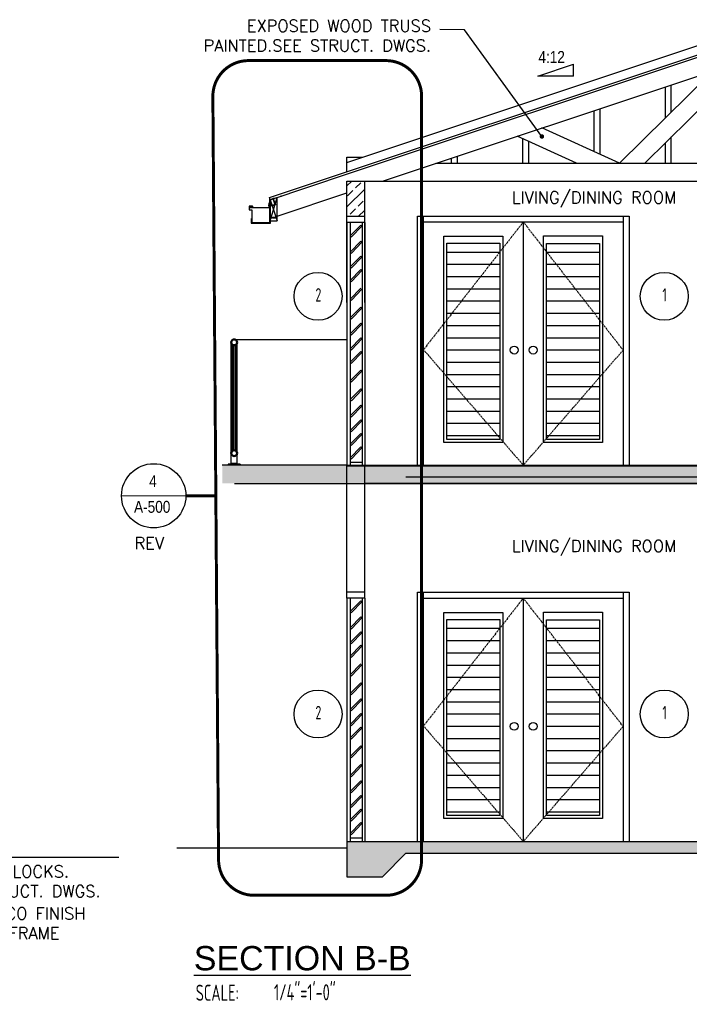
# Model space of a CAD drawing. Header units: inches. Extents: x -3803 to 34213, y -3756 to 4522.
# Tile 43 of 64: x 33525 to 33750, y 2211 to 2543. Entities that reach past the tile are written whole.
import ezdxf
from ezdxf.enums import TextEntityAlignment as Align

# ---------------------------------------------------------------- set-up
doc = ezdxf.new("R2010")
doc.units = ezdxf.units.IN
doc.header["$LTSCALE"] = 0.011
doc.header["$MEASUREMENT"] = 0
doc.linetypes.add('DASHED', pattern=[0.75, 0.5, -0.25])
doc.layers.get('0').update_dxf_attribs({"linetype": 'CONTINUOUS'})
for name, color, linetype in [('a-door', 2, 'CONTINUOUS'), ('A-elev-9', 9, 'CONTINUOUS'), ('BLACK', 7, 'CONTINUOUS'), ('G-SYMB', 1, 'CONTINUOUS'), ('GREEN', 3, 'CONTINUOUS'), ('Hatch-ExisWalls', 123, 'CONTINUOUS'), ('RED', 1, 'CONTINUOUS'), ('roof', 8, 'DASHED'), ('TEXT', 2, 'CONTINUOUS')]:
    doc.layers.add(name, color=color, linetype=linetype)
doc.layers.add('DIM', color=4, linetype='CONTINUOUS', lineweight=13)
doc.layers.add('G-PEN4', color=4, linetype='CONTINUOUS', lineweight=50)
doc.styles.add('LAR', font='arial.ttf', dxfattribs={"height": 0.25})
doc.styles.add('MED', font='archstyl.shx', dxfattribs={"width": 0.8, "height": 0.125})
doc.styles.add('SMA', font='archstyl.shx', dxfattribs={"width": 0.8, "height": 0.0625})
doc.dimstyles.new('Copy of STANDARD', dxfattribs={"dimtxt": 8, "dimasz": 3, "dimexe": 3, "dimexo": 3, "dimgap": 3, "dimtad": 1, "dimrnd": 1, "dimzin": 3, "dimdsep": 46, "dimlunit": 4, "dimtxsty": 'Standard', "dimblk": 'ARCHTICK', "dimcen": 3, "dimdle": 3, "dimadec": 0, "dimazin": 0, "dimtfac": 1, "dimtix": 1, "dimtofl": 0, "dimtmove": 1, "dimatfit": 3, "dimfxl": 3, "dimtolj": 1, "dimtzin": 0, "dimlwd": -1, "dimlwe": -1, "dimarcsym": 0})

# ---------------------------------------------------------------- blocks, each defined once
blk = doc.blocks.new('AINC-TITLE')
at = {"layer": 'G-SYMB', "color": 4, "linetype": 'Continuous', "style": 'MED', "width": 0.75}
blk.add_text('SCALE:', height=0.125, dxfattribs=at).set_placement((-0.8802, -0.3073))
at = {"layer": 'G-SYMB', "color": 1, "linetype": 'Continuous', "style": 'LAR'}
blk.add_attdef('%%UDRAWING-TITLE', (-0.8951, -0.0717), '', height=0.1875, dxfattribs=at)
at = {"layer": 'G-SYMB', "color": 4, "linetype": 'Continuous', "style": 'MED', "width": 0.75}
blk.add_attdef('SCALE', (-0.2765, -0.3036), '', height=0.125, dxfattribs=at)
blk = doc.blocks.new('_ArchTick')
at = {"color": 0, "linetype": 'ByBlock', "const_width": 0.15}
blk.add_lwpolyline([(-0.5, -0.5), (0.5, 0.5)], dxfattribs=at)
blk = doc.blocks.new('AINC-DOORID')
at = {"layer": 'G-SYMB'}
blk.add_circle((0, 0), 0.1673, dxfattribs=at)
at = {"layer": 'G-SYMB', "color": 4, "linetype": 'Continuous', "style": 'SMA', "width": 0.75}
blk.add_attdef('DNUM', text='', height=0.0938, dxfattribs=at).set_placement((0.0025, 0.0102), align=Align.MIDDLE)
blk = doc.blocks.new('AMSfastener2')
at = {"layer": 'BLACK', "color": 1}
for p, q in [((0.69, 0.67), (0.69, 0.61)), ((1.07, 0.61), (0.69, 0.61)), ((0.86, 0.68), (0.71, 0.68)), ((0.97, 0.59), (0.79, 0.61)), ((0.79, 0.61), (0.83, 0.59)), ((0.79, 0.61), (0.97, 0.61)), ((0.79, 0.61), (0.97, 0.61)), ((0.79, 0.54), (0.83, 0.56)), ((0.97, 0.51), (0.79, 0.54)), ((0.79, 0.46), (0.83, 0.48)), ((0.97, 0.44), (0.79, 0.46)), ((0.79, 0.39), (0.83, 0.41)), ((0.97, 0.36), (0.79, 0.39)), ((0.79, 0.31), (0.83, 0.33)), ((0.97, 0.29), (0.79, 0.31)), ((0.79, 0.24), (0.83, 0.26)), ((0.97, 0.21), (0.79, 0.24)), ((0.97, 0.14), (0.79, 0.16)), ((0.79, 0.09), (0.83, 0.11)), ((0.97, 0.06), (0.79, 0.09)), ((0.97, 0.06), (0.79, 0.09)), ((0.79, 0.01), (0.83, 0.03)), ((0.79, 0.01), (0.83, 0.03)), ((0.97, -0.01), (0.79, 0.01)), ((0.97, -0.01), (0.79, 0.01)), ((0.83, 0.56), (0.83, 0.59)), ((0.83, 0.48), (0.83, 0.51)), ((0.83, 0.41), (0.83, 0.44)), ((0.83, 0.33), (0.83, 0.36)), ((0.83, 0.26), (0.83, 0.29)), ((0.83, 0.18), (0.83, 0.21)), ((0.83, 0.13), (0.83, 0.18)), ((0.83, 0.11), (0.83, 0.14)), ((0.83, 0.13), (0.83, 0.06)), ((0.83, 0.05), (0.83, 0.11)), ((0.83, 0.03), (0.83, 0.06)), ((0.83, 0.03), (0.83, 0.06)), ((0.83, 0.05), (0.83, -0.02)), ((0.86, 0.66), (0.86, 0.68)), ((0.86, 0.66), (0.9, 0.66)), ((1.05, 0.68), (0.9, 0.68)), ((0.9, 0.66), (0.9, 0.68)), ((0.92, 0.61), (0.97, 0.59)), ((0.92, 0.57), (0.97, 0.59)), ((0.92, 0.54), (0.92, 0.57)), ((0.92, 0.49), (0.97, 0.51)), ((0.92, 0.46), (0.92, 0.49)), ((0.92, 0.42), (0.97, 0.44)), ((0.92, 0.39), (0.92, 0.42)), ((0.92, 0.34), (0.97, 0.36)), ((0.92, 0.31), (0.92, 0.34)), ((0.92, 0.27), (0.97, 0.29)), ((0.92, 0.24), (0.92, 0.27)), ((0.92, 0.19), (0.97, 0.21)), ((0.92, 0.16), (0.92, 0.19)), ((0.92, 0.06), (0.92, 0.16)), ((0.92, 0.12), (0.97, 0.14)), ((0.92, 0.09), (0.92, 0.12)), ((0.92, -0.02), (0.92, 0.09)), ((0.92, 0.04), (0.97, 0.06)), ((0.92, 0.04), (0.97, 0.06)), ((0.92, 0.01), (0.92, 0.04)), ((0.92, 0.01), (0.92, 0.04)), ((1.07, 0.67), (1.07, 0.61)), ((0.79, -0.06), (0.83, -0.04)), ((0.97, -0.09), (0.79, -0.06)), ((0.79, -0.13), (0.83, -0.11)), ((0.97, -0.16), (0.79, -0.13)), ((0.79, -0.2), (0.83, -0.19)), ((0.97, -0.23), (0.79, -0.2)), ((0.79, -0.28), (0.83, -0.26)), ((0.97, -0.31), (0.79, -0.28)), ((0.97, -0.38), (0.79, -0.35)), ((0.79, -0.43), (0.83, -0.41)), ((0.97, -0.46), (0.79, -0.43)), ((0.97, -0.46), (0.79, -0.43)), ((0.79, -0.5), (0.83, -0.49)), ((0.79, -0.5), (0.83, -0.49)), ((0.97, -0.53), (0.79, -0.5)), ((0.97, -0.53), (0.79, -0.5)), ((0.79, -0.58), (0.83, -0.56)), ((0.97, -0.61), (0.79, -0.58)), ((0.79, -0.65), (0.83, -0.64)), ((0.97, -0.68), (0.79, -0.65)), ((0.79, -0.73), (0.83, -0.71)), ((0.97, -0.76), (0.79, -0.73)), ((0.79, -0.8), (0.83, -0.79)), ((0.97, -0.83), (0.79, -0.8)), ((0.97, -0.91), (0.79, -0.88)), ((0.79, -0.95), (0.83, -0.94)), ((0.97, -0.98), (0.79, -0.95)), ((0.97, -0.98), (0.79, -0.95)), ((0.79, -1.03), (0.83, -1.01)), ((0.79, -1.03), (0.83, -1.01)), ((0.97, -1.06), (0.79, -1.03)), ((0.97, -1.06), (0.79, -1.03)), ((0.79, -1.1), (0.83, -1.09)), ((0.97, -1.13), (0.79, -1.1)), ((0.83, -0.04), (0.83, -0.01)), ((0.83, -0.04), (0.83, -0.01)), ((0.83, -0.1), (0.83, -0.04)), ((0.83, -0.11), (0.83, -0.08)), ((0.83, -0.12), (0.83, -0.09)), ((0.83, -0.1), (0.83, -0.17)), ((0.83, -0.17), (0.83, -0.12)), ((0.83, -0.19), (0.83, -0.16)), ((0.83, -0.17), (0.83, -0.24)), ((0.83, -0.26), (0.83, -0.23)), ((0.83, -0.34), (0.83, -0.31)), ((0.83, -0.39), (0.83, -0.34)), ((0.83, -0.41), (0.83, -0.38)), ((0.83, -0.39), (0.83, -0.46)), ((0.83, -0.46), (0.83, -0.41)), ((0.83, -0.49), (0.83, -0.46)), ((0.83, -0.46), (0.83, -0.54)), ((0.83, -0.49), (0.83, -0.46)), ((0.83, -0.56), (0.83, -0.53)), ((0.83, -0.56), (0.83, -0.53)), ((0.83, -0.61), (0.83, -0.56)), ((0.83, -0.61), (0.83, -0.69)), ((0.83, -0.64), (0.83, -0.61)), ((0.83, -0.64), (0.83, -0.61)), ((0.83, -0.69), (0.83, -0.64)), ((0.83, -0.71), (0.83, -0.68)), ((0.83, -0.69), (0.83, -0.76)), ((0.83, -0.79), (0.83, -0.76)), ((0.83, -0.86), (0.83, -0.83)), ((0.83, -0.91), (0.83, -0.86)), ((0.83, -0.91), (0.83, -0.99)), ((0.83, -0.94), (0.83, -0.91)), ((0.83, -0.99), (0.83, -0.94)), ((0.83, -1.01), (0.83, -0.98)), ((0.83, -1.01), (0.83, -0.98)), ((0.83, -0.99), (0.83, -1.06)), ((0.83, -1.09), (0.83, -1.06)), ((0.83, -1.09), (0.83, -1.06)), ((0.83, -1.14), (0.83, -1.09)), ((0.83, -1.16), (0.83, -1.13)), ((0.83, -1.14), (0.83, -1.21)), ((0.83, -1.21), (0.83, -1.16)), ((0.83, -1.21), (0.83, -1.29)), ((0.83, -1.29), (0.88, -1.35)), ((0.92, -1.29), (0.88, -1.35)), ((0.92, -0.03), (0.97, -0.01)), ((0.92, -0.03), (0.97, -0.01)), ((0.92, -0.06), (0.92, -0.03)), ((0.92, -0.06), (0.92, -0.03)), ((0.92, -0.17), (0.92, -0.06)), ((0.92, -0.1), (0.97, -0.08)), ((0.92, -0.11), (0.97, -0.09)), ((0.92, -0.13), (0.92, -0.1)), ((0.92, -0.14), (0.92, -0.11)), ((0.92, -0.24), (0.92, -0.14)), ((0.92, -0.17), (0.97, -0.16)), ((0.92, -0.21), (0.92, -0.17)), ((0.92, -0.25), (0.97, -0.23)), ((0.92, -0.28), (0.92, -0.25)), ((0.92, -0.32), (0.97, -0.31)), ((0.92, -0.36), (0.92, -0.32)), ((0.92, -0.46), (0.92, -0.36)), ((0.92, -0.4), (0.97, -0.38)), ((0.92, -0.43), (0.92, -0.4)), ((0.92, -0.54), (0.92, -0.43)), ((0.92, -0.47), (0.97, -0.46)), ((0.92, -0.47), (0.97, -0.46)), ((0.92, -0.51), (0.92, -0.47)), ((0.92, -0.51), (0.92, -0.47)), ((0.92, -0.55), (0.97, -0.53)), ((0.92, -0.55), (0.97, -0.53)), ((0.92, -0.58), (0.92, -0.55)), ((0.92, -0.58), (0.92, -0.55)), ((0.92, -0.69), (0.92, -0.58)), ((0.92, -0.62), (0.97, -0.61)), ((0.92, -0.62), (0.97, -0.61)), ((0.92, -0.66), (0.92, -0.62)), ((0.92, -0.66), (0.92, -0.62)), ((0.92, -0.76), (0.92, -0.66)), ((0.92, -0.7), (0.97, -0.68)), ((0.92, -0.73), (0.92, -0.7)), ((0.92, -0.77), (0.97, -0.76)), ((0.92, -0.81), (0.92, -0.77)), ((0.92, -0.85), (0.97, -0.83)), ((0.92, -0.88), (0.92, -0.85)), ((0.92, -0.99), (0.92, -0.88)), ((0.92, -0.92), (0.97, -0.91)), ((0.92, -0.96), (0.92, -0.92)), ((0.92, -1.06), (0.92, -0.96)), ((0.92, -1), (0.97, -0.98)), ((0.92, -1), (0.97, -0.98)), ((0.92, -1.03), (0.92, -1)), ((0.92, -1.03), (0.92, -1)), ((0.92, -1.07), (0.97, -1.06)), ((0.92, -1.07), (0.97, -1.06)), ((0.92, -1.11), (0.92, -1.07)), ((0.92, -1.11), (0.92, -1.07)), ((0.92, -1.21), (0.92, -1.11)), ((0.92, -1.15), (0.97, -1.13)), ((0.92, -1.18), (0.92, -1.15)), ((0.92, -1.29), (0.92, -1.18))]:
    blk.add_line(p, q, dxfattribs=at)
for centre, start, end in [((0.71, 0.67), 90, 180), ((1.05, 0.67), 0, 90)]:
    blk.add_arc(centre, 0.015, start, end, dxfattribs=at)
blk = doc.blocks.new('AMSfastener3')
at = {"layer": 'BLACK', "color": 1}
for p, q in [((-0.06, 0.02), (-0.06, 0.01)), ((-0.06, 0.02), (0.06, 0.02)), ((-0.06, 0.01), (0.06, 0.01)), ((-0.05, 0.05), (0.05, 0.05)), ((-0.05, 0.05), (-0.05, 0.02)), ((-0.03, 0.05), (-0.03, 0.02)), ((0.03, -0.01), (-0.03, 0.01)), ((-0.02, 0), (-0.02, 0)), ((0.02, 0), (0.03, 0.01)), ((0.02, 0), (0.02, 0)), ((0.03, 0.05), (0.03, 0.02)), ((0.05, 0.05), (0.05, 0.02)), ((0.06, 0.02), (0.06, 0.01)), ((-0.04, -0.72), (-0.02, -0.71)), ((0.03, -0.73), (-0.04, -0.72)), ((-0.03, -0.01), (-0.02, 0)), ((0.03, -0.02), (-0.03, -0.01)), ((-0.03, -0.03), (-0.02, -0.02)), ((0.03, -0.04), (-0.03, -0.03)), ((-0.03, -0.05), (-0.02, -0.04)), ((0.03, -0.06), (-0.03, -0.05)), ((-0.03, -0.07), (-0.02, -0.06)), ((-0.03, -0.07), (-0.02, -0.06)), ((0.03, -0.08), (-0.03, -0.07)), ((-0.03, -0.09), (-0.02, -0.08)), ((0.03, -0.1), (-0.03, -0.09)), ((-0.03, -0.11), (-0.02, -0.1)), ((0.03, -0.12), (-0.03, -0.11)), ((-0.03, -0.12), (-0.02, -0.11)), ((-0.03, -0.12), (-0.02, -0.11)), ((0.03, -0.14), (-0.03, -0.12)), ((-0.03, -0.14), (-0.02, -0.13)), ((0.03, -0.16), (-0.03, -0.14)), ((-0.03, -0.16), (-0.02, -0.15)), ((0.03, -0.18), (-0.03, -0.16)), ((-0.03, -0.18), (-0.02, -0.17)), ((-0.03, -0.18), (-0.02, -0.17)), ((0.03, -0.19), (-0.03, -0.18)), ((-0.03, -0.2), (-0.02, -0.19)), ((0.03, -0.21), (-0.03, -0.2)), ((-0.03, -0.22), (-0.02, -0.21)), ((0.03, -0.23), (-0.03, -0.22)), ((-0.03, -0.24), (-0.02, -0.23)), ((-0.03, -0.24), (-0.02, -0.23)), ((0.03, -0.25), (-0.03, -0.24)), ((-0.03, -0.26), (-0.02, -0.25)), ((0.03, -0.27), (-0.03, -0.26)), ((-0.03, -0.28), (-0.02, -0.27)), ((0.03, -0.29), (-0.03, -0.28)), ((-0.03, -0.3), (-0.02, -0.29)), ((-0.03, -0.3), (-0.02, -0.29)), ((0.03, -0.31), (-0.03, -0.3)), ((-0.03, -0.31), (-0.02, -0.31)), ((0.03, -0.33), (-0.03, -0.31)), ((-0.03, -0.33), (-0.02, -0.33)), ((0.03, -0.35), (-0.03, -0.33)), ((-0.03, -0.35), (-0.02, -0.34)), ((-0.03, -0.35), (-0.02, -0.34)), ((0.03, -0.37), (-0.03, -0.35)), ((-0.03, -0.37), (-0.02, -0.36)), ((0.03, -0.39), (-0.03, -0.37)), ((-0.03, -0.39), (-0.02, -0.38)), ((0.03, -0.4), (-0.03, -0.39)), ((-0.03, -0.41), (-0.02, -0.4)), ((-0.03, -0.41), (-0.02, -0.4)), ((0.03, -0.42), (-0.03, -0.41)), ((-0.03, -0.43), (-0.02, -0.42)), ((0.03, -0.44), (-0.03, -0.43)), ((-0.03, -0.45), (-0.02, -0.44)), ((0.03, -0.46), (-0.03, -0.45)), ((-0.03, -0.47), (-0.02, -0.46)), ((-0.03, -0.47), (-0.02, -0.46)), ((0.03, -0.48), (-0.03, -0.47)), ((-0.03, -0.49), (-0.02, -0.48)), ((0.03, -0.5), (-0.03, -0.49)), ((-0.03, -0.51), (-0.02, -0.5)), ((0.03, -0.52), (-0.03, -0.51)), ((-0.03, -0.52), (-0.02, -0.51)), ((-0.03, -0.52), (-0.02, -0.51)), ((0.03, -0.54), (-0.03, -0.52)), ((-0.03, -0.54), (-0.02, -0.53)), ((0.03, -0.56), (-0.03, -0.54)), ((-0.03, -0.56), (-0.02, -0.55)), ((0.03, -0.58), (-0.03, -0.56)), ((-0.03, -0.58), (-0.02, -0.57)), ((-0.03, -0.58), (-0.02, -0.57)), ((0.03, -0.59), (-0.03, -0.58)), ((-0.03, -0.6), (-0.02, -0.59)), ((0.03, -0.61), (-0.03, -0.6)), ((-0.03, -0.62), (-0.02, -0.61)), ((0.03, -0.63), (-0.03, -0.62)), ((-0.03, -0.64), (-0.02, -0.63)), ((-0.03, -0.64), (-0.02, -0.63)), ((0.03, -0.65), (-0.03, -0.64)), ((-0.03, -0.66), (-0.02, -0.65)), ((0.03, -0.67), (-0.03, -0.66)), ((-0.03, -0.68), (-0.02, -0.67)), ((0.03, -0.69), (-0.03, -0.68)), ((-0.03, -0.7), (-0.02, -0.69)), ((0.03, -0.71), (-0.03, -0.7)), ((-0.02, -0.02), (-0.02, -0.02)), ((-0.02, -0.04), (-0.02, -0.03)), ((-0.02, -0.06), (-0.02, -0.05)), ((-0.02, -0.08), (-0.02, -0.07)), ((-0.02, -0.09), (-0.02, -0.09)), ((-0.02, -0.11), (-0.02, -0.11)), ((-0.02, -0.13), (-0.02, -0.13)), ((-0.02, -0.15), (-0.02, -0.15)), ((-0.02, -0.17), (-0.02, -0.17)), ((-0.02, -0.19), (-0.02, -0.19)), ((-0.02, -0.21), (-0.02, -0.2)), ((-0.02, -0.23), (-0.02, -0.22)), ((-0.02, -0.25), (-0.02, -0.24)), ((-0.02, -0.27), (-0.02, -0.26)), ((-0.02, -0.29), (-0.02, -0.28)), ((-0.02, -0.31), (-0.02, -0.3)), ((-0.02, -0.32), (-0.02, -0.32)), ((-0.02, -0.34), (-0.02, -0.34)), ((-0.02, -0.36), (-0.02, -0.36)), ((-0.02, -0.38), (-0.02, -0.38)), ((-0.02, -0.4), (-0.02, -0.4)), ((-0.02, -0.42), (-0.02, -0.42)), ((-0.02, -0.44), (-0.02, -0.43)), ((-0.02, -0.46), (-0.02, -0.45)), ((-0.02, -0.48), (-0.02, -0.47)), ((-0.02, -0.49), (-0.02, -0.49)), ((-0.02, -0.51), (-0.02, -0.51)), ((-0.02, -0.53), (-0.02, -0.53)), ((-0.02, -0.55), (-0.02, -0.55)), ((-0.02, -0.57), (-0.02, -0.57)), ((-0.02, -0.59), (-0.02, -0.59)), ((-0.02, -0.61), (-0.02, -0.6)), ((-0.02, -0.63), (-0.02, -0.62)), ((-0.02, -0.65), (-0.02, -0.64)), ((-0.02, -0.67), (-0.02, -0.66)), ((-0.02, -0.71), (-0.02, -0.7)), ((-0.02, -0.73), (-0.02, -0.72)), ((-0.02, -0.73), (-0.02, -0.78)), ((0, -0.79), (-0.02, -0.78)), ((0, -0.79), (0.01, -0.78)), ((0.01, -0.72), (0.03, -0.71)), ((0.01, -0.73), (0.01, -0.72)), ((0.01, -0.74), (0.03, -0.73)), ((0.01, -0.74), (0.01, -0.78)), ((0.02, -0.02), (0.03, -0.01)), ((0.02, -0.03), (0.03, -0.02)), ((0.02, -0.02), (0.02, -0.02)), ((0.02, -0.04), (0.02, -0.03)), ((0.02, -0.05), (0.03, -0.04)), ((0.02, -0.06), (0.02, -0.05)), ((0.02, -0.07), (0.03, -0.06)), ((0.02, -0.08), (0.02, -0.07)), ((0.02, -0.09), (0.03, -0.08)), ((0.02, -0.1), (0.02, -0.09)), ((0.02, -0.11), (0.03, -0.1)), ((0.02, -0.12), (0.02, -0.11)), ((0.02, -0.13), (0.03, -0.12)), ((0.02, -0.13), (0.02, -0.13)), ((0.02, -0.15), (0.03, -0.14)), ((0.02, -0.15), (0.02, -0.15)), ((0.02, -0.17), (0.03, -0.16)), ((0.02, -0.17), (0.02, -0.17)), ((0.02, -0.19), (0.03, -0.18)), ((0.02, -0.19), (0.02, -0.19)), ((0.02, -0.2), (0.03, -0.19)), ((0.02, -0.21), (0.02, -0.2)), ((0.02, -0.22), (0.03, -0.21)), ((0.02, -0.23), (0.02, -0.22)), ((0.02, -0.24), (0.03, -0.23)), ((0.02, -0.25), (0.02, -0.24)), ((0.02, -0.26), (0.03, -0.25)), ((0.02, -0.27), (0.02, -0.26)), ((0.02, -0.28), (0.03, -0.27)), ((0.02, -0.29), (0.02, -0.28)), ((0.02, -0.3), (0.03, -0.29)), ((0.02, -0.31), (0.02, -0.3)), ((0.02, -0.32), (0.03, -0.31)), ((0.02, -0.32), (0.02, -0.32)), ((0.02, -0.34), (0.03, -0.33)), ((0.02, -0.34), (0.02, -0.34)), ((0.02, -0.36), (0.03, -0.35)), ((0.02, -0.36), (0.02, -0.36)), ((0.02, -0.38), (0.02, -0.37)), ((0.02, -0.37), (0.03, -0.37)), ((0.02, -0.39), (0.03, -0.39)), ((0.02, -0.4), (0.02, -0.39)), ((0.02, -0.41), (0.03, -0.4)), ((0.02, -0.42), (0.02, -0.41)), ((0.02, -0.43), (0.03, -0.42)), ((0.02, -0.44), (0.02, -0.43)), ((0.02, -0.45), (0.03, -0.44)), ((0.02, -0.46), (0.02, -0.45)), ((0.02, -0.47), (0.03, -0.46)), ((0.02, -0.48), (0.02, -0.47)), ((0.02, -0.49), (0.03, -0.48)), ((0.02, -0.5), (0.02, -0.49)), ((0.02, -0.51), (0.03, -0.5)), ((0.02, -0.52), (0.02, -0.51)), ((0.02, -0.53), (0.03, -0.52)), ((0.02, -0.53), (0.02, -0.53)), ((0.02, -0.55), (0.03, -0.54)), ((0.02, -0.55), (0.02, -0.55)), ((0.02, -0.57), (0.03, -0.56)), ((0.02, -0.57), (0.02, -0.57)), ((0.02, -0.59), (0.03, -0.58)), ((0.02, -0.59), (0.02, -0.59)), ((0.02, -0.6), (0.03, -0.59)), ((0.02, -0.61), (0.02, -0.6)), ((0.02, -0.62), (0.03, -0.61)), ((0.02, -0.63), (0.02, -0.62)), ((0.02, -0.64), (0.03, -0.63)), ((0.02, -0.65), (0.02, -0.64)), ((0.02, -0.66), (0.03, -0.65)), ((0.02, -0.67), (0.02, -0.66)), ((0.02, -0.68), (0.03, -0.67)), ((0.02, -0.7), (0.03, -0.69)), ((0.02, -0.71), (0.02, -0.7)), ((0.02, -0.71), (0.02, -0.7))]:
    blk.add_line(p, q, dxfattribs=at)
blk.add_arc((-0.08, -0.78), 0.076, 357.3967, 37.2286, dxfattribs=at)

msp = doc.modelspace()

# ---------------------------------------------------------------- hatches: boundary and pattern name
at = {"layer": 'a-door'}
h = msp.add_hatch(dxfattribs=at)
h.set_pattern_fill('LINE', color=256, scale=33)
h.set_pattern_definition([(0, (8976.951, -220.6375), (0, 4.125), [])])
h.paths.add_polyline_path([(33686.5829038, 2467.7108741), (33668.7263212, 2467.7108741), (33668.7263212, 2401.5661675), (33686.5829038, 2401.5661675)])
h.paths.add_polyline_path([(33720.1981301, 2467.5909412), (33702.3415475, 2467.5909412), (33702.3415475, 2401.5661675), (33720.1981301, 2401.5661675)])
h = msp.add_hatch(dxfattribs=at)
h.set_pattern_fill('LINE', color=256, scale=33)
h.set_pattern_definition([(0, (8976.951, -347.5144), (0, 4.125), [])])
h.paths.add_polyline_path([(33686.5829038, 2340.8339336), (33668.7263212, 2340.8339336), (33668.7263212, 2274.6892271), (33686.5829038, 2274.6892271)])
h.paths.add_polyline_path([(33720.1981301, 2340.7140007), (33702.3415475, 2340.7140007), (33702.3415475, 2274.6892271), (33720.1981301, 2274.6892271)])
at = {"layer": 'Hatch-ExisWalls'}
h = msp.add_hatch(dxfattribs=at)
h.set_pattern_fill('ANSI33', color=4, scale=20)
h.paths.add_polyline_path([(33887.1092586, 2488.6964401), (33887.1090135, 2488.696522), (33881.1090135, 2488.696522), (33881.1090135, 2392.8900259), (33887.1090135, 2392.8900259)])
h.paths.add_polyline_path([(33641.1090135, 2488.696522), (33635.1090135, 2488.696522), (33635.1090135, 2476.696522), (33641.1090135, 2476.696522)])
h = msp.add_hatch(color=0, dxfattribs=at)
h.dxf.hatch_style = 1
h.paths.add_polyline_path([(33593.1090135, 2392.696522), (33635.1090135, 2392.696522), (33641.1090135, 2392.696522), (33887.1090135, 2392.696522), (33887.1090135, 2386.696522), (33883.7463454, 2386.696522), (33881.1090135, 2386.696522), (33641.1090135, 2386.696522), (33638.1090135, 2386.696522), (33636.8874288, 2386.696522), (33635.1090135, 2386.696522), (33593.1090135, 2386.696522)])
h = msp.add_hatch(color=0, dxfattribs=at)
h.dxf.hatch_style = 1
h.paths.add_polyline_path([(33654.9578673, 2262.0130854), (33669.0197931, 2262.0130854), (33867.2117859, 2262.0130854), (33875.0848266, 2254.0130854), (33887.0848266, 2254.0130854), (33887.0848266, 2266.0130854), (33853.1498601, 2266.0130854), (33845.0848266, 2266.0130854), (33635.0848266, 2266.0130854), (33635.0848266, 2254.0130854), (33647.0848266, 2254.0130854)])

# ---------------------------------------------------------------- linework, layer by layer
at = {"color": 1, "ltscale": 10}
for p, q in [((33635.1090135, 2494.9802026), (33767.2618738, 2539.0311561)), ((33699.4010715, 2524.0592913), (33711.4010715, 2528.0592913)), ((33711.4010715, 2524.0592913), (33711.4010715, 2528.0592913)), ((33711.4010715, 2524.0592913), (33699.4010715, 2524.0592913)), ((33742.2611374, 2520.3983273), (33742.2611374, 2510.0252987)), ((33744.2611374, 2521.0668145), (33744.2611374, 2511.9921481)), ((33718.2611374, 2512.3764804), (33718.2611374, 2498.7809084)), ((33720.2611374, 2513.0449676), (33720.2611374, 2497.8628444)), ((33744.2611374, 2503.576896), (33744.2611374, 2494.7000562)), ((33694.2830238, 2503.1856933), (33694.2830238, 2494.7011779)), ((33696.2830238, 2502.2676292), (33696.2830238, 2494.7011312)), ((33742.2611374, 2501.6100466), (33742.2611374, 2494.7000562)), ((33672.2611374, 2497.0012738), (33672.2611374, 2494.7017396)), ((33635.1090135, 2496.696522), (33640.2579717, 2496.696522)), ((33635.1090135, 2491.817925), (33635.1090135, 2496.696522)), ((33670.2611374, 2496.3327866), (33670.2611374, 2494.7017396)), ((33609.2150286, 2475.2917274), (33611.6019179, 2483.191657)), ((33609.2150286, 2475.2917274), (33611.6019179, 2483.191657)), ((33609.2150286, 2482.3960273), (33611.5429752, 2475.2917274)), ((33609.2150286, 2482.3960273), (33611.5429752, 2475.2917274)), ((33635.0848266, 2474.696522), (33635.0848266, 2392.696522)), ((33641.0848266, 2474.696522), (33641.0848266, 2392.696522)), ((33596.7555402, 2435.2265398), (33635.1090135, 2435.2265398)), ((33559.1567653, 2382.6751533), (33580.8187894, 2382.5455146)), ((33635.0848266, 2348.0130854), (33635.0848266, 2266.0130854)), ((33641.0848266, 2348.0130854), (33641.0848266, 2266.0130854))]:
    msp.add_line(p, q, dxfattribs=at)
at = {"color": 5, "ltscale": 10}
for p, q in [((33608.9778578, 2483.1075397), (33767.2618738, 2535.8688784)), ((33635.2618738, 2491.078309), (33767.2618738, 2535.078309)), ((33609.2150286, 2482.3960273), (33635.2618738, 2491.078309)), ((33635.1090135, 2488.696522), (33641.1090135, 2488.696522)), ((33635.1090135, 2447.696522), (33635.1090135, 2488.696522)), ((33641.1090135, 2447.696522), (33641.1090135, 2488.696522)), ((33609.2150286, 2482.3960273), (33608.9778578, 2483.1075397)), ((33609.2150286, 2482.3960273), (33609.2150286, 2475.2917274)), ((33609.2150286, 2482.3960273), (33609.2150286, 2475.2917274)), ((33611.5429752, 2475.2917274), (33611.6019179, 2483.191657)), ((33611.5429752, 2475.2917274), (33611.6019179, 2483.191657)), ((33609.2150286, 2475.2917274), (33611.5429752, 2475.2917274)), ((33609.2150286, 2475.2917274), (33611.5429752, 2475.2917274)), ((33641.0848266, 2476.696522), (33635.0848266, 2476.696522)), ((33635.1090135, 2392.8900259), (33593.1090135, 2392.8900259)), ((33635.0848266, 2350.0130854), (33635.0848266, 2392.696522)), ((33635.1090135, 2392.8900259), (33887.1090135, 2392.8900259)), ((33635.1090135, 2392.8900259), (33669.04398, 2392.8900259)), ((33881.1090135, 2392.696522), (33635.1090135, 2392.696522)), ((33635.1090135, 2392.696522), (33887.1090135, 2392.696522)), ((33641.0848266, 2350.0130854), (33641.0848266, 2392.696522)), ((33654.9820541, 2388.8900259), (33867.2359728, 2388.8900259)), ((33654.9820541, 2388.8900259), (33669.04398, 2388.8900259)), ((33597.2123168, 2386.696522), (33641.1090135, 2386.696522)), ((33881.1090135, 2386.696522), (33641.1090135, 2386.696522)), ((33641.1090135, 2386.696522), (33887.1090135, 2386.696522)), ((33641.0848266, 2350.0130854), (33635.0848266, 2350.0130854)), ((33635.0848266, 2266.0130854), (33887.0848266, 2266.0130854)), ((33635.0848266, 2266.0130854), (33669.0197931, 2266.0130854)), ((33635.0848266, 2266.0130854), (33635.0848266, 2254.0130854)), ((33647.0848266, 2254.0130854), (33654.9578673, 2262.0130854)), ((33654.9578673, 2262.0130854), (33867.2117859, 2262.0130854)), ((33654.9578673, 2262.0130854), (33669.0197931, 2262.0130854)), ((33635.0848266, 2254.0130854), (33647.0848266, 2254.0130854))]:
    msp.add_line(p, q, dxfattribs=at)
at = {"color": 3, "ltscale": 10}
for p, q in [((33647.0901789, 2488.696522), (33761.1090135, 2526.7028002)), ((33758.3044324, 2525.7679399), (33726.944886, 2494.698529)), ((33761.1090135, 2520.1004532), (33735.4700797, 2494.6987283)), ((33712.4460634, 2494.69819), (33692.413082, 2503.8041564)), ((33726.944886, 2494.698529), (33700.7782431, 2506.5925435)), ((33665.0918611, 2494.6970828), (33770.1090135, 2494.6995382)), ((33641.1090135, 2488.696522), (33770.1090135, 2488.6995382)), ((33611.5546117, 2476.851333), (33635.1090135, 2484.7028002))]:
    msp.add_line(p, q, dxfattribs=at)
at = {"color": 6, "ltscale": 10}
for p, q in [((33635.0848266, 2263.7600938), (33577.783772, 2263.7600938)), ((33429.3317441, 2260.696522), (33558.2446994, 2260.696522))]:
    msp.add_line(p, q, dxfattribs=at)
at = {"color": 1, "linetype": 'DASHED', "ltscale": 10, "const_width": 1}
msp.add_lwpolyline([(33601.9249941, 2529.3064997), (33648.252966, 2529.3064997, -0.4142135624), (33660.252966, 2517.3064997), (33660.252966, 2259.8292872, -0.4142135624), (33648.252966, 2247.8292872), (33603.8424118, 2247.8292872, -0.4123297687), (33591.8426603, 2259.7520562), (33589.9252426, 2517.2292688, -0.4160998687)], format="xyb", close=True, dxfattribs=at)
msp.add_lwpolyline([(33580.8187908, 2382.5510433), (33590.9081383, 2382.4906625)], dxfattribs=at)
at = {"color": 1, "ltscale": 10}
msp.add_circle((33569.9873908, 2382.5510433), 10.8313999, dxfattribs=at)
at = {"layer": 'a-door', "color": 2, "linetype": 'Continuous', "lineweight": -3}
for p, q in [((33658.9028172, 2476.8900259), (33730.1387479, 2476.8900259)), ((33658.9082953, 2392.8900259), (33658.9082953, 2476.8900259)), ((33660.9082953, 2392.8900259), (33660.9082953, 2476.8900259)), ((33728.1387479, 2476.8900259), (33728.1387479, 2392.8900259)), ((33730.1387479, 2476.8900259), (33730.1387479, 2392.8900259)), ((33660.9082953, 2474.8900259), (33728.1387479, 2474.8900259)), ((33694.5235216, 2474.8900259), (33694.5235216, 2392.8900259)), ((33658.9028172, 2350.0130854), (33730.1387479, 2350.0130854)), ((33658.9082953, 2266.0130854), (33658.9082953, 2350.0130854)), ((33660.9082953, 2266.0130854), (33660.9082953, 2350.0130854)), ((33660.9082953, 2348.0130854), (33728.1387479, 2348.0130854)), ((33694.5235216, 2348.0130854), (33694.5235216, 2266.0130854)), ((33728.1387479, 2350.0130854), (33728.1387479, 2266.0130854)), ((33730.1387479, 2350.0130854), (33730.1387479, 2266.0130854))]:
    msp.add_line(p, q, dxfattribs=at)
at = {"layer": 'a-door'}
for p, q in [((33635.0848266, 2474.696522), (33635.0848266, 2476.696522)), ((33641.0848266, 2474.696522), (33635.0848266, 2474.696522)), ((33636.2212871, 2474.696522), (33636.2212871, 2392.696522)), ((33639.7389067, 2473.8261311), (33636.2212871, 2470.198342)), ((33639.7389067, 2473.8261311), (33640.0978686, 2473.4780703)), ((33640.2212871, 2474.696522), (33640.2212871, 2392.696522)), ((33641.0848266, 2474.696522), (33641.0848266, 2476.696522)), ((33640.0978686, 2473.4780703), (33636.580249, 2469.8502811)), ((33636.2212871, 2470.198342), (33636.580249, 2469.8502811)), ((33639.7389067, 2468.3731937), (33636.2212871, 2464.7454045)), ((33640.0978686, 2468.0251328), (33636.580249, 2464.3973437)), ((33639.7389067, 2468.3731937), (33640.0978686, 2468.0251328)), ((33636.2212871, 2464.7454045), (33636.580249, 2464.3973437)), ((33639.7389067, 2463.4023852), (33636.2212871, 2459.774596)), ((33640.0978686, 2463.0543243), (33636.580249, 2459.4265351)), ((33639.7389067, 2463.4023852), (33640.0978686, 2463.0543243)), ((33636.2212871, 2459.774596), (33636.580249, 2459.4265351)), ((33639.7389067, 2458.8324161), (33636.2212871, 2455.204627)), ((33640.0978686, 2458.4843553), (33636.580249, 2454.8565661)), ((33639.7389067, 2458.8324161), (33640.0978686, 2458.4843553)), ((33636.2212871, 2455.204627), (33636.580249, 2454.8565661)), ((33639.7389067, 2452.5236909), (33636.2212871, 2448.8959018)), ((33640.0978686, 2452.1756301), (33636.580249, 2448.5478409)), ((33636.2212871, 2448.8959018), (33636.580249, 2448.5478409)), ((33639.7389067, 2446.2115808), (33636.2212871, 2442.5837916)), ((33640.0978686, 2445.8635199), (33636.580249, 2442.2357308)), ((33639.7389067, 2446.2115808), (33640.0978686, 2445.8635199)), ((33636.2212871, 2442.5837916), (33636.580249, 2442.2357308)), ((33639.7389067, 2440.7586433), (33636.2212871, 2437.1308542)), ((33640.0978686, 2440.4105825), (33636.580249, 2436.7827933)), ((33639.7389067, 2440.7586433), (33640.0978686, 2440.4105825)), ((33636.2212871, 2437.1308542), (33636.580249, 2436.7827933)), ((33639.7389067, 2435.7878348), (33636.2212871, 2432.1600457)), ((33640.0978686, 2435.439774), (33636.580249, 2431.8119848)), ((33639.7389067, 2435.7878348), (33640.0978686, 2435.439774)), ((33636.2212871, 2432.1600457), (33636.580249, 2431.8119848)), ((33639.7389067, 2431.2178658), (33636.2212871, 2427.5900766)), ((33640.0978686, 2430.8698049), (33636.580249, 2427.2420158)), ((33639.7389067, 2431.2178658), (33640.0978686, 2430.8698049)), ((33636.2212871, 2427.5900766), (33636.580249, 2427.2420158)), ((33639.7389067, 2424.9091406), (33636.2212871, 2421.2813514)), ((33640.0978686, 2424.5610797), (33636.580249, 2420.9332906)), ((33639.7389067, 2424.9091406), (33640.0978686, 2424.5610797)), ((33636.2212871, 2421.2813514), (33636.580249, 2420.9332906)), ((33639.7389067, 2418.5970305), (33636.2212871, 2414.9692413)), ((33640.0978686, 2418.2489696), (33636.580249, 2414.6211804)), ((33639.7389067, 2418.5970305), (33640.0978686, 2418.2489696)), ((33636.2212871, 2414.9692413), (33636.580249, 2414.6211804)), ((33639.7389067, 2413.144093), (33636.2212871, 2409.5163038)), ((33640.0978686, 2412.7960322), (33636.580249, 2409.168243)), ((33639.7389067, 2413.144093), (33640.0978686, 2412.7960322)), ((33636.2212871, 2409.5163038), (33636.580249, 2409.168243)), ((33639.7389067, 2408.1732845), (33636.2212871, 2404.5454953)), ((33640.0978686, 2407.8252236), (33636.580249, 2404.1974345)), ((33639.7389067, 2408.1732845), (33640.0978686, 2407.8252236)), ((33636.2212871, 2404.5454953), (33636.580249, 2404.1974345)), ((33639.7389067, 2403.6033154), (33636.2212871, 2399.9755263)), ((33640.0978686, 2403.2552546), (33636.580249, 2399.6274654)), ((33639.7389067, 2403.6033154), (33640.0978686, 2403.2552546)), ((33636.2212871, 2399.9755263), (33636.580249, 2399.6274654)), ((33639.7389067, 2399.0333464), (33636.2212871, 2395.4055572)), ((33640.0978686, 2398.6852855), (33636.580249, 2395.0574964)), ((33639.7389067, 2399.0333464), (33640.0978686, 2398.6852855)), ((33636.2212871, 2395.4055572), (33636.580249, 2395.0574964)), ((33636.2212871, 2393.8573347), (33640.2212871, 2393.8573347)), ((33635.0848266, 2348.0130854), (33635.0848266, 2350.0130854)), ((33641.0848266, 2348.0130854), (33635.0848266, 2348.0130854)), ((33636.2212871, 2348.0130854), (33636.2212871, 2266.0130854)), ((33640.2212871, 2348.0130854), (33640.2212871, 2266.0130854)), ((33641.0848266, 2348.0130854), (33641.0848266, 2350.0130854)), ((33639.7389067, 2347.1426945), (33636.2212871, 2343.5149054)), ((33640.0978686, 2346.7946337), (33636.580249, 2343.1668445)), ((33639.7389067, 2347.1426945), (33640.0978686, 2346.7946337)), ((33636.2212871, 2343.5149054), (33636.580249, 2343.1668445)), ((33639.7389067, 2341.6897571), (33636.2212871, 2338.0619679)), ((33640.0978686, 2341.3416962), (33636.580249, 2337.713907)), ((33639.7389067, 2341.6897571), (33640.0978686, 2341.3416962)), ((33636.2212871, 2338.0619679), (33636.580249, 2337.713907)), ((33639.7389067, 2336.7189485), (33636.2212871, 2333.0911594)), ((33640.0978686, 2336.3708877), (33636.580249, 2332.7430985)), ((33639.7389067, 2336.7189485), (33640.0978686, 2336.3708877)), ((33636.2212871, 2333.0911594), (33636.580249, 2332.7430985)), ((33639.7389067, 2332.1489795), (33636.2212871, 2328.5211903)), ((33640.0978686, 2331.8009186), (33636.580249, 2328.1731295)), ((33639.7389067, 2332.1489795), (33640.0978686, 2331.8009186)), ((33636.2212871, 2328.5211903), (33636.580249, 2328.1731295)), ((33639.7389067, 2325.8402543), (33636.2212871, 2322.2124652)), ((33640.0978686, 2325.4921935), (33636.580249, 2321.8644043)), ((33636.2212871, 2322.2124652), (33636.580249, 2321.8644043)), ((33639.7389067, 2319.5281442), (33636.2212871, 2315.900355)), ((33640.0978686, 2319.1800833), (33636.580249, 2315.5522942)), ((33639.7389067, 2319.5281442), (33640.0978686, 2319.1800833)), ((33636.2212871, 2315.900355), (33636.580249, 2315.5522942)), ((33639.7389067, 2314.0752067), (33636.2212871, 2310.4474176)), ((33640.0978686, 2313.7271459), (33636.580249, 2310.0993567)), ((33639.7389067, 2314.0752067), (33640.0978686, 2313.7271459)), ((33636.2212871, 2310.4474176), (33636.580249, 2310.0993567)), ((33639.7389067, 2309.1043982), (33636.2212871, 2305.476609)), ((33640.0978686, 2308.7563373), (33636.580249, 2305.1285482)), ((33639.7389067, 2309.1043982), (33640.0978686, 2308.7563373)), ((33636.2212871, 2305.476609), (33636.580249, 2305.1285482)), ((33639.7389067, 2304.5344292), (33636.2212871, 2300.90664)), ((33639.7389067, 2304.5344292), (33640.0978686, 2304.1863683)), ((33636.2212871, 2300.90664), (33636.580249, 2300.5585791)), ((33640.0978686, 2304.1863683), (33636.580249, 2300.5585791)), ((33639.7389067, 2298.225704), (33636.2212871, 2294.5979148)), ((33640.0978686, 2297.8776431), (33636.580249, 2294.249854)), ((33639.7389067, 2298.225704), (33640.0978686, 2297.8776431)), ((33636.2212871, 2294.5979148), (33636.580249, 2294.249854)), ((33639.7389067, 2291.9135938), (33636.2212871, 2288.2858047)), ((33640.0978686, 2291.565533), (33636.580249, 2287.9377438)), ((33639.7389067, 2291.9135938), (33640.0978686, 2291.565533)), ((33636.2212871, 2288.2858047), (33636.580249, 2287.9377438)), ((33639.7389067, 2286.4606564), (33636.2212871, 2282.8328672)), ((33640.0978686, 2286.1125955), (33636.580249, 2282.4848064)), ((33639.7389067, 2286.4606564), (33640.0978686, 2286.1125955)), ((33636.2212871, 2282.8328672), (33636.580249, 2282.4848064)), ((33639.7389067, 2281.4898479), (33636.2212871, 2277.8620587)), ((33640.0978686, 2281.141787), (33636.580249, 2277.5139978)), ((33639.7389067, 2281.4898479), (33640.0978686, 2281.141787)), ((33636.2212871, 2277.8620587), (33636.580249, 2277.5139978)), ((33639.7389067, 2276.9198788), (33636.2212871, 2273.2920897)), ((33640.0978686, 2276.571818), (33636.580249, 2272.9440288)), ((33639.7389067, 2276.9198788), (33640.0978686, 2276.571818)), ((33636.2212871, 2273.2920897), (33636.580249, 2272.9440288)), ((33639.7389067, 2272.3499098), (33636.2212871, 2268.7221206)), ((33640.0978686, 2272.0018489), (33636.580249, 2268.3740597)), ((33639.7389067, 2272.3499098), (33640.0978686, 2272.0018489)), ((33636.2212871, 2268.7221206), (33636.580249, 2268.3740597)), ((33636.2212871, 2267.1738981), (33640.2212871, 2267.1738981))]:
    msp.add_line(p, q, dxfattribs=at)
at = {"layer": 'a-door', "color": 2, "linetype": 'Continuous', "lineweight": -3}
for points in [[(33667.7263212, 2470.0643355), (33687.5829038, 2470.0643355), (33687.5829038, 2400.5661675), (33667.7263212, 2400.5661675)], [(33668.7263212, 2467.7108741), (33686.5829038, 2467.7108741), (33686.5829038, 2401.5661675), (33668.7263212, 2401.5661675)], [(33701.3415475, 2470.2261268), (33721.1981301, 2470.2261268), (33721.1981301, 2400.5661675), (33701.3415475, 2400.5661675)], [(33702.3415475, 2467.5909412), (33720.1981301, 2467.5909412), (33720.1981301, 2401.5661675), (33702.3415475, 2401.5661675)], [(33667.7263212, 2343.1873951), (33687.5829038, 2343.1873951), (33687.5829038, 2273.6892271), (33667.7263212, 2273.6892271)], [(33668.7263212, 2340.8339336), (33686.5829038, 2340.8339336), (33686.5829038, 2274.6892271), (33668.7263212, 2274.6892271)], [(33701.3415475, 2343.3491863), (33721.1981301, 2343.3491863), (33721.1981301, 2273.6892271), (33701.3415475, 2273.6892271)], [(33702.3415475, 2340.7140007), (33720.1981301, 2340.7140007), (33720.1981301, 2274.6892271), (33702.3415475, 2274.6892271)]]:
    msp.add_lwpolyline(points, close=True, dxfattribs=at)
for centre in [(33691.4571471, 2431.6816828), (33697.8358693, 2431.6816828), (33691.4571471, 2304.8047423), (33697.8358693, 2304.8047423)]:
    msp.add_circle(centre, 1.3187073, dxfattribs=at)
at = {"layer": 'A-elev-9'}
for p, q in [((33596.1048895, 2393.4142693), (33596.1048895, 2434.2895472)), ((33598.1048895, 2393.4142693), (33598.1048895, 2434.2895472)), ((33599.1048895, 2393.1642693), (33595.1048895, 2393.1642693)), ((33595.1048895, 2393.1642693), (33595.1048895, 2392.9083637)), ((33598.2298895, 2393.4142693), (33595.9798895, 2393.4142693)), ((33595.9798895, 2393.1642693), (33595.9798895, 2393.4142693)), ((33598.2298895, 2393.1642693), (33598.2298895, 2393.4142693)), ((33599.1048895, 2393.1642693), (33599.1048895, 2392.9083637))]:
    msp.add_line(p, q, dxfattribs=at)
at = {"layer": 'BLACK'}
for p, q in [((33609.1021991, 2482.4282116), (33613.036998, 2483.5610581)), ((33612.6129898, 2483.5449579), (33613.0075321, 2483.6617095)), ((33609.1021991, 2474.6882694), (33609.1021991, 2482.4282116)), ((33603.2434178, 2480.1787909), (33602.1509241, 2480.1787909)), ((33602.1509241, 2480.1787909), (33602.1509241, 2478.9665863)), ((33602.1509241, 2478.9665863), (33603.0839032, 2478.9665863)), ((33602.5483974, 2479.9233028), (33603.2434178, 2479.9233028)), ((33603.0839032, 2478.9665863), (33603.0839032, 2474.6882694)), ((33603.0839032, 2474.6882694), (33609.1021991, 2474.6882694))]:
    msp.add_line(p, q, dxfattribs=at)
for centre, radius, start, end in [((33613.0221799, 2483.611228), 0.0523125, 286.454918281, 106.454918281), ((33603.2441349, 2480.0510469), 0.1277461, 269.678379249, 90.321620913)]:
    msp.add_arc(centre, radius, start, end, dxfattribs=at)
at = {"layer": 'DIM', "color": 4, "ltscale": 10}
for p, q in [((33644.1090135, 2488.696522), (33658.9082953, 2488.696522)), ((33644.1090135, 2392.8900259), (33658.9082953, 2392.8900259)), ((33663.9082953, 2392.8900259), (33686.3127413, 2392.8900259)), ((33632.1090135, 2386.696522), (33624.9605975, 2386.696522)), ((33663.9082953, 2266.0130854), (33686.3127413, 2266.0130854)), ((33741.8472494, 2266.0130854), (33762.8110656, 2266.0130854))]:
    msp.add_line(p, q, dxfattribs=at)
at = {"layer": 'G-PEN4'}
for points in [[(33596.6048895, 2433.4235218), (33596.6048895, 2397.7802947)], [(33597.6048895, 2433.4235218), (33597.6048895, 2397.7802947)]]:
    msp.add_lwpolyline(points, dxfattribs=at)
for centre in [(33597.1048895, 2434.2895472), (33597.1048895, 2396.9142693)]:
    msp.add_circle(centre, 1, dxfattribs=at)
at = {"layer": 'GREEN'}
for p, q in [((33608.8208444, 2481.3735741), (33608.8208444, 2479.7849354)), ((33603.156679, 2480.0517868), (33602.5335612, 2480.0517868)), ((33602.5335612, 2479.7849354), (33608.8208444, 2479.7849354)), ((33602.8737312, 2476.0621771), (33602.8737312, 2474.4453656)), ((33602.8737312, 2474.4453656), (33609.3962141, 2474.4453656)), ((33609.3962141, 2474.4453656), (33609.3962141, 2476.7203601))]:
    msp.add_line(p, q, dxfattribs=at)
msp.add_arc((33602.5275922, 2479.9183611), 0.1335591, 87.43851772, 272.56148231, dxfattribs=at)
at = {"layer": 'roof', "ltscale": 53}
for p, q in [((33694.5235216, 2474.8900259), (33660.9082953, 2431.8077223)), ((33728.1387479, 2431.6690314), (33694.5235216, 2474.8900259)), ((33660.9082953, 2431.8077223), (33694.5235216, 2392.8900259)), ((33694.5235216, 2392.8900259), (33728.1387479, 2431.6690314)), ((33694.5235216, 2348.0130854), (33660.9082953, 2304.9307819)), ((33728.1387479, 2304.792091), (33694.5235216, 2348.0130854)), ((33660.9082953, 2304.9307819), (33694.5235216, 2266.0130854)), ((33694.5235216, 2266.0130854), (33728.1387479, 2304.792091))]:
    msp.add_line(p, q, dxfattribs=at)

# ---------------------------------------------------------------- block references
at = {"xscale": 48.29248555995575, "yscale": 48.29248555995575, "zscale": 48.29248555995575}
for p, values in [((33625.3622187, 2449.8164046), {'DNUM': '2'}), ((33742.0040084, 2449.8164046), {'DNUM': '1'}), ((33625.3622187, 2308.9582309), {'DNUM': '2'}), ((33742.0040084, 2308.9582309), {'DNUM': '1'})]:
    msp.add_blockref('AINC-DOORID', p, dxfattribs=at).add_auto_attribs(values)
at = {"layer": 'DIM', "xscale": 43.66204933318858, "yscale": 43.66204933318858, "zscale": 43.66204933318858}
msp.add_blockref('AINC-TITLE', (33622.5860054, 2225.6645746), dxfattribs=at).add_auto_attribs({'%%UDRAWING-TITLE': '%%USECTION B-B', 'SCALE': '1/4"=1\'-0"'})
at = {"layer": 'RED', "rotation": 90}
for p in [(33609.3956766, 2479.6148895), (33609.7992461, 2475.4327509)]:
    msp.add_blockref('AMSfastener2', p, dxfattribs=at)
at = {"layer": 'RED', "xscale": 2.749999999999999, "yscale": 2.749999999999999, "zscale": 2.749999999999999, "rotation": 18.584321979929}
msp.add_blockref('AMSfastener3', (33610.3010138, 2482.7663071), dxfattribs=at)

# ---------------------------------------------------------------- texts
at = {"layer": 'TEXT', "color": 2, "char_height": 4.000692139, "width": 137.254255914}
for s, insert, attachment_point in [('{\\Fromans|c0;EXPOSED WOOD TRUSS\\PPAINTED.SEE STRUCT. DWGS.}', (33663.4329317, 2543.0243237), 3), ('{\\fTechnic|b0|i0|c2|p2;4:12}', (33699.6112009, 2532.5164633), 1), ('{\\Fromans|c0;LIVING/DINING ROOM}', (33690.671801, 2485.1504079), 1), ('{\\fTechnic|b0|i0|c2|p2;4}', (33568.4686441, 2389.4606995), 1), ('{\\fTechnic|b0|i0|c2|p2;A-500}', (33563.3743916, 2380.830332), 1), ('{\\Fromans|c0;REV}', (33573.4772251, 2368.5980742), 3), ('{\\Fromans|c0;LIVING/DINING ROOM}', (33690.671801, 2367.6285729), 1), ('{\\Fromans|c0;PERFORATED BLOCKS.\\PREFER TO STRUCT. DWGS.}', (33482.4874876, 2257.8717906), 1), ('{\\Fromans|c0;SMOOTH STUCCO FINISH\\PAT CONCRETE FRAME }', (33482.1769276, 2243.7047465), 1)]:
    msp.add_mtext(s, dxfattribs=dict(at, insert=insert, attachment_point=attachment_point))

# ---------------------------------------------------------------- leaders
at = {"layer": 'TEXT', "color": 9, "ltscale": 10, "annotation_type": 0, "has_hookline": 1}
for points, hookline_direction, text_width in [([(33700.7931293, 2503.7010657), (33674.7129277, 2539.6532508), (33666.4329317, 2539.7762051)], 1, 85.5386081), ([(33456.8018558, 2292.7525104), (33471.2074915, 2254.5007177), (33479.4874876, 2254.6236719)], 0, 78.6802787), ([(33459.5610236, 2265.4057632), (33475.0369295, 2240.3951508), (33479.1769276, 2240.4566279)], 0, 72.583986)]:
    msp.add_leader(points, dimstyle='Copy of STANDARD', override={"dimasz": 6, "dimtad": 0, "dimldrblk": 'DotSmall'}, dxfattribs=dict(at, hookline_direction=hookline_direction, text_width=text_width))

doc.saveas('drawing.dxf')
